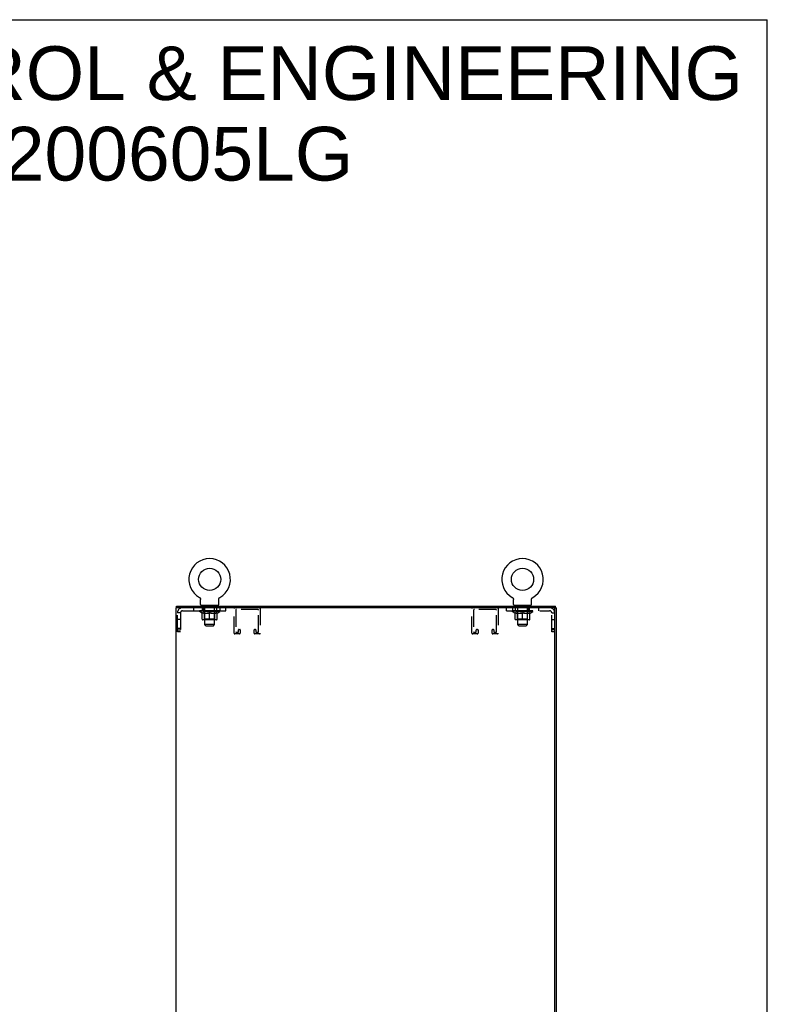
# Model space of a CAD drawing. Header units: inches. Extents: x 0 to 189, y 0 to 122.
# Tile 51 of 51: x 142 to 189, y 61 to 122. Entities that reach past the tile are written whole.
import ezdxf

# ---------------------------------------------------------------- set-up
doc = ezdxf.new("R2010")
doc.units = ezdxf.units.IN
doc.header["$LTSCALE"] = 10.388889
doc.header["$MEASUREMENT"] = 0
doc.linetypes.add('HIDDEN', pattern=[0.2, 0.1, -0.1])
doc.layers.get('0').update_dxf_attribs({"linetype": 'CONTINUOUS'})
doc.layers.add('DEFAULT_2', color=8, linetype='HIDDEN')
doc.layers.add('DIMENSIONS', color=7, linetype='CONTINUOUS')
doc.styles.get("Standard").update_dxf_attribs({"font": 'arial.ttf'})

msp = doc.modelspace()

# ---------------------------------------------------------------- linework, layer by layer
at = {"color": 7, "linetype": 'Continuous'}
for p, q in [((0, 122.222), (188.889, 122.222)), ((188.889, 0), (188.889, 122.222)), ((153.65, 86.365), (153.65, 86.365)), ((153.65, 86.365), (153.654, 86.362)), ((153.653, 86.363), (153.651, 86.364)), ((153.654, 86.362), (153.659, 86.359)), ((153.659, 86.359), (153.663, 86.356)), ((153.663, 86.357), (153.667, 86.353)), ((153.667, 86.354), (153.671, 86.35)), ((153.671, 86.35), (153.675, 86.347)), ((153.674, 86.347), (153.678, 86.344)), ((153.678, 86.344), (153.682, 86.34)), ((153.682, 86.34), (153.685, 86.336)), ((153.685, 86.336), (153.689, 86.332)), ((153.689, 86.333), (153.692, 86.329)), ((153.692, 86.329), (153.695, 86.324)), ((153.695, 86.325), (153.698, 86.32)), ((153.698, 86.32), (153.701, 86.316)), ((153.701, 86.316), (153.703, 86.312)), ((153.703, 86.312), (153.706, 86.307)), ((153.706, 86.307), (153.708, 86.303)), ((153.708, 86.303), (153.71, 86.298)), ((153.71, 86.298), (153.712, 86.293)), ((153.712, 86.294), (153.714, 86.289)), ((153.714, 86.289), (153.716, 86.284)), ((153.716, 86.284), (153.717, 86.279)), ((153.717, 86.279), (153.718, 86.274)), ((153.718, 86.274), (153.72, 86.269)), ((153.72, 86.269), (153.721, 86.264)), ((153.721, 86.264), (153.721, 86.259)), ((153.721, 86.259), (153.722, 86.254)), ((153.722, 86.254), (153.722, 86.249)), ((153.722, 86.249), (153.723, 86.244)), ((153.723, 86.244), (153.723, 86.24)), ((153.723, 85.926), (153.723, 86.24)), ((154.848, 86.254), (154.849, 86.259)), ((154.848, 86.249), (154.848, 86.254)), ((154.848, 85.926), (154.848, 86.24)), ((154.849, 86.259), (154.85, 86.264)), ((154.85, 86.264), (154.851, 86.269)), ((154.851, 86.269), (154.852, 86.274)), ((154.852, 86.274), (154.853, 86.279)), ((154.853, 86.279), (154.855, 86.284)), ((154.855, 86.284), (154.856, 86.289)), ((154.856, 86.289), (154.858, 86.294)), ((154.858, 86.293), (154.86, 86.298)), ((154.86, 86.298), (154.862, 86.303)), ((154.862, 86.303), (154.865, 86.307)), ((154.865, 86.307), (154.867, 86.312)), ((154.867, 86.312), (154.87, 86.316)), ((154.87, 86.316), (154.873, 86.32)), ((154.872, 86.32), (154.875, 86.325)), ((154.875, 86.324), (154.879, 86.329)), ((154.878, 86.329), (154.882, 86.333)), ((154.882, 86.332), (154.885, 86.336)), ((154.885, 86.336), (154.889, 86.34)), ((154.888, 86.34), (154.892, 86.344)), ((154.892, 86.344), (154.896, 86.347)), ((154.896, 86.347), (154.9, 86.35)), ((154.9, 86.35), (154.904, 86.354)), ((154.904, 86.353), (154.908, 86.357)), ((154.908, 86.356), (154.912, 86.359)), ((154.912, 86.359), (154.916, 86.362)), ((154.912, 86.359), (154.913, 86.36)), ((154.916, 86.362), (154.92, 86.365)), ((154.919, 86.364), (154.918, 86.363)), ((173.064, 86.365), (173.064, 86.365)), ((173.064, 86.365), (173.068, 86.362)), ((173.067, 86.363), (173.065, 86.364)), ((173.068, 86.362), (173.073, 86.359)), ((173.073, 86.359), (173.077, 86.356)), ((173.077, 86.357), (173.081, 86.353)), ((173.081, 86.354), (173.085, 86.35)), ((173.088, 86.347), (173.092, 86.344)), ((173.092, 86.344), (173.096, 86.34)), ((173.096, 86.34), (173.099, 86.336)), ((173.099, 86.336), (173.103, 86.332)), ((173.103, 86.333), (173.106, 86.329)), ((173.106, 86.329), (173.109, 86.324)), ((173.109, 86.325), (173.112, 86.32)), ((173.112, 86.32), (173.115, 86.316)), ((173.115, 86.316), (173.117, 86.312)), ((173.117, 86.312), (173.12, 86.307)), ((173.12, 86.307), (173.122, 86.303)), ((173.122, 86.303), (173.124, 86.298)), ((173.124, 86.298), (173.126, 86.293)), ((173.126, 86.294), (173.128, 86.289)), ((173.128, 86.289), (173.13, 86.284)), ((173.13, 86.284), (173.131, 86.279)), ((173.131, 86.279), (173.132, 86.274)), ((173.132, 86.274), (173.134, 86.269)), ((173.134, 86.269), (173.135, 86.264)), ((173.135, 86.264), (173.135, 86.259)), ((173.135, 86.259), (173.136, 86.254)), ((173.136, 86.254), (173.136, 86.249)), ((173.136, 86.249), (173.137, 86.244)), ((173.137, 86.244), (173.137, 86.24)), ((173.137, 85.926), (173.137, 86.24)), ((174.262, 86.254), (174.263, 86.259)), ((174.262, 86.249), (174.262, 86.254)), ((174.262, 85.926), (174.262, 86.24)), ((174.263, 86.259), (174.264, 86.264)), ((174.264, 86.264), (174.265, 86.269)), ((174.265, 86.269), (174.266, 86.274)), ((174.266, 86.274), (174.267, 86.279)), ((174.267, 86.279), (174.269, 86.284)), ((174.269, 86.284), (174.27, 86.289)), ((174.27, 86.289), (174.272, 86.294)), ((174.272, 86.293), (174.274, 86.298)), ((174.274, 86.298), (174.276, 86.303)), ((174.276, 86.303), (174.279, 86.307)), ((174.279, 86.307), (174.281, 86.312)), ((174.281, 86.312), (174.284, 86.316)), ((174.284, 86.316), (174.287, 86.32)), ((174.286, 86.32), (174.289, 86.325)), ((174.289, 86.324), (174.293, 86.329)), ((174.292, 86.329), (174.296, 86.333)), ((174.296, 86.332), (174.299, 86.336)), ((174.299, 86.336), (174.303, 86.34)), ((174.302, 86.34), (174.306, 86.344)), ((174.306, 86.344), (174.31, 86.347)), ((174.31, 86.347), (174.314, 86.35)), ((174.314, 86.35), (174.318, 86.354)), ((174.318, 86.353), (174.322, 86.357)), ((174.322, 86.356), (174.326, 86.359)), ((174.326, 86.359), (174.33, 86.362)), ((174.326, 86.359), (174.327, 86.36)), ((174.33, 86.362), (174.334, 86.365)), ((174.333, 86.364), (174.332, 86.363)), ((152.233, 85.723), (152.233, 85.827)), ((153.785, 85.857), (153.785, 85.827)), ((154.785, 85.857), (153.785, 85.857)), ((154.785, 85.857), (154.785, 85.827)), ((173.199, 85.857), (173.199, 85.827)), ((174.199, 85.857), (173.199, 85.857)), ((174.199, 85.857), (174.199, 85.827)), ((175.699, 85.708), (175.699, 85.723)), ((175.699, 85.723), (175.803, 85.723)), ((175.751, 85.723), (175.751, 85.827))]:
    msp.add_line(p, q, dxfattribs=at)
at = {"color": 3, "linetype": 'Continuous'}
for p, q in [((152.181, 85.723), (152.181, 7.191)), ((175.684, 85.723), (152.181, 85.723)), ((152.233, 85.827), (175.751, 85.827)), ((175.699, 7.206), (175.699, 85.708)), ((175.803, 7.191), (175.803, 85.723))]:
    msp.add_line(p, q, dxfattribs=at)
at = {"color": 7, "linetype": 'Continuous'}
for points in [[(154.848, 86.24), (154.848, 86.244), (154.848, 86.249)], [(154.848, 86.24), (154.848, 86.244), (154.848, 86.249)], [(173.085, 86.35), (173.089, 86.347), (173.092, 86.344)], [(174.262, 86.24), (174.262, 86.244), (174.262, 86.249)], [(174.262, 86.24), (174.262, 86.244), (174.262, 86.249)]]:
    msp.add_lwpolyline(points, dxfattribs=at)
for centre in [(154.285, 87.485), (173.699, 87.485)]:
    msp.add_circle(centre, 0.688, dxfattribs=at)
for centre, radius, start, end in [((154.285, 87.485), 1.288, 299.50527, 240.49473), ((173.699, 87.485), 1.288, 299.50527, 240.49473), ((153.792, 85.926), 0.069, 180, 265), ((154.779, 85.926), 0.069, 275, 360), ((173.206, 85.926), 0.069, 180, 265), ((174.193, 85.926), 0.069, 275, 360)]:
    msp.add_arc(centre, radius, start, end, dxfattribs=at)
at = {"color": 3, "linetype": 'Continuous'}
msp.add_arc((175.684, 85.708), 0.015, 0, 90, dxfattribs=at)
at = {"layer": 'DEFAULT_2', "color": 8, "linetype": 'HIDDEN'}
for p, q in [((153.65, 86.365), (153.65, 86.365)), ((153.657, 86.36), (153.659, 86.359)), ((154.921, 86.365), (154.92, 86.365)), ((173.071, 86.36), (173.073, 86.359)), ((174.335, 86.365), (174.334, 86.365)), ((153.285, 85.723), (153.285, 85.535)), ((153.845, 85.535), (153.845, 85.723)), ((153.848, 85.535), (153.848, 85.723)), ((153.91, 85.723), (153.91, 85.535)), ((153.92, 85.767), (153.92, 85.847)), ((153.99, 85.757), (153.93, 85.757)), ((153.973, 85.857), (153.973, 85.827)), ((153.985, 84.676), (153.985, 85.747)), ((154.64, 85.757), (154.58, 85.757)), ((154.585, 84.676), (154.585, 85.747)), ((154.598, 85.857), (154.598, 85.827)), ((154.65, 85.767), (154.65, 85.847)), ((154.723, 85.535), (154.723, 85.723)), ((154.725, 85.535), (154.725, 85.723)), ((154.91, 85.723), (154.91, 85.535)), ((155.285, 85.535), (155.285, 85.723)), ((155.798, 84.144), (155.798, 85.677)), ((155.902, 85.573), (155.902, 84.225)), ((157.273, 85.619), (155.948, 85.619)), ((157.319, 84.225), (157.319, 85.573)), ((157.423, 85.677), (157.423, 84.144)), ((170.562, 84.144), (170.562, 85.677)), ((170.666, 85.573), (170.666, 84.225)), ((172.037, 85.619), (170.712, 85.619)), ((172.083, 84.225), (172.083, 85.573)), ((172.187, 85.677), (172.187, 84.144)), ((172.699, 85.535), (172.699, 85.723)), ((173.074, 85.723), (173.074, 85.535)), ((173.259, 85.535), (173.259, 85.723)), ((173.262, 85.535), (173.262, 85.723)), ((173.334, 85.767), (173.334, 85.847)), ((173.404, 85.757), (173.344, 85.757)), ((173.387, 85.857), (173.387, 85.827)), ((173.399, 84.676), (173.399, 85.747)), ((174.054, 85.757), (173.994, 85.757)), ((173.999, 84.676), (173.999, 85.747)), ((174.012, 85.857), (174.012, 85.827)), ((174.064, 85.767), (174.064, 85.847)), ((174.074, 85.723), (174.074, 85.535)), ((174.137, 85.535), (174.137, 85.723)), ((174.139, 85.535), (174.139, 85.723)), ((174.699, 85.723), (174.699, 85.535)), ((152.285, 84.222), (152.285, 85.405)), ((152.473, 85.405), (152.285, 85.405)), ((152.473, 85.004), (152.285, 85.004)), ((152.473, 85.405), (152.473, 84.222)), ((152.603, 85.535), (155.285, 85.535)), ((153.652, 85.49), (153.652, 85.537)), ((153.811, 85.378), (153.652, 85.49)), ((154.918, 85.49), (153.652, 85.49)), ((153.662, 85.53), (153.662, 85.537)), ((153.67, 85.527), (153.67, 85.53)), ((153.67, 85.527), (154.9, 85.527)), ((153.679, 85.527), (153.679, 85.53)), ((153.68, 85.527), (153.68, 85.53)), ((153.69, 85.53), (153.69, 85.537)), ((153.706, 85.527), (153.706, 85.53)), ((153.708, 85.527), (153.708, 85.53)), ((153.737, 85.53), (153.737, 85.537)), ((153.751, 85.527), (153.751, 85.53)), ((153.754, 85.527), (153.754, 85.53)), ((153.958, 85.53), (153.757, 85.53)), ((153.8, 85.53), (153.8, 85.537)), ((153.801, 85.527), (153.801, 85.53)), ((153.802, 85.527), (153.802, 85.53)), ((153.805, 85.527), (153.805, 85.53)), ((153.811, 85.378), (153.822, 85.378)), ((153.812, 85.527), (153.812, 85.53)), ((153.812, 85.527), (153.812, 85.53)), ((153.816, 85.527), (153.816, 85.53)), ((153.819, 85.527), (153.819, 85.531)), ((153.822, 85.015), (153.822, 85.422)), ((153.823, 85.527), (153.823, 85.53)), ((153.838, 85.527), (153.838, 85.53)), ((153.856, 85.527), (153.856, 85.532)), ((153.856, 85.527), (153.856, 85.53)), ((154.712, 84.978), (153.859, 84.978)), ((153.877, 85.527), (153.877, 85.53)), ((153.877, 85.527), (153.877, 85.53)), ((153.878, 85.53), (153.878, 85.537)), ((153.888, 85.527), (153.888, 85.53)), ((153.892, 85.527), (153.892, 85.53)), ((153.901, 85.527), (153.901, 85.53)), ((153.913, 85.527), (153.913, 85.534)), ((153.928, 85.527), (153.928, 85.53)), ((153.931, 85.527), (153.931, 85.53)), ((153.972, 85.018), (153.933, 84.978)), ((153.958, 85.527), (153.958, 85.53)), ((154.025, 85.53), (153.963, 85.53)), ((153.964, 85.378), (154.144, 85.378)), ((153.969, 85.53), (153.969, 85.537)), ((153.972, 85.018), (153.972, 85.487)), ((154.598, 85.018), (153.972, 85.018)), ((153.975, 85.527), (153.975, 85.53)), ((153.98, 85.527), (153.98, 85.53)), ((153.986, 85.527), (153.986, 85.535)), ((153.99, 85.527), (153.99, 85.53)), ((154.001, 85.527), (154.001, 85.53)), ((154.025, 85.527), (154.025, 85.53)), ((154.1, 85.53), (154.041, 85.53)), ((154.061, 85.527), (154.061, 85.53)), ((154.069, 85.53), (154.069, 85.537)), ((154.072, 85.527), (154.072, 85.53)), ((154.075, 85.527), (154.075, 85.536)), ((154.077, 85.527), (154.077, 85.53)), ((154.085, 85.527), (154.085, 85.53)), ((154.1, 85.527), (154.1, 85.53)), ((154.181, 85.53), (154.126, 85.53)), ((154.139, 85.527), (154.139, 85.53)), ((154.171, 85.53), (154.248, 85.534)), ((154.175, 85.53), (154.175, 85.537)), ((154.176, 85.536), (154.175, 85.537)), ((154.176, 85.53), (154.176, 85.536)), ((154.176, 85.527), (154.176, 85.53)), ((154.18, 85.527), (154.18, 85.53)), ((154.181, 85.527), (154.181, 85.53)), ((154.181, 85.527), (154.181, 85.53)), ((154.216, 85.53), (154.281, 85.53)), ((154.222, 85.527), (154.222, 85.53)), ((154.227, 85.53), (154.227, 85.533)), ((154.248, 85.53), (154.248, 85.534)), ((154.264, 85.527), (154.264, 85.53)), ((154.283, 85.53), (154.282, 85.53)), ((154.282, 85.527), (154.282, 85.53)), ((154.283, 85.527), (154.283, 85.53)), ((154.285, 85.53), (154.285, 85.537)), ((154.285, 85.537), (154.4, 85.53)), ((154.285, 84.978), (154.285, 85.422)), ((154.288, 85.527), (154.288, 85.53)), ((154.288, 85.527), (154.288, 85.53)), ((154.288, 85.53), (154.288, 85.53)), ((154.306, 85.527), (154.306, 85.53)), ((154.306, 85.53), (154.354, 85.53)), ((154.349, 85.527), (154.349, 85.53)), ((154.389, 85.527), (154.389, 85.53)), ((154.39, 85.527), (154.39, 85.53)), ((154.39, 85.53), (154.444, 85.53)), ((154.391, 85.527), (154.391, 85.53)), ((154.395, 85.53), (154.395, 85.537)), ((154.395, 85.536), (154.395, 85.537)), ((154.395, 85.53), (154.395, 85.536)), ((154.395, 85.527), (154.395, 85.53)), ((154.426, 85.378), (154.606, 85.378)), ((154.431, 85.527), (154.431, 85.53)), ((154.47, 85.527), (154.47, 85.53)), ((154.47, 85.53), (154.529, 85.53)), ((154.486, 85.527), (154.486, 85.53)), ((154.493, 85.527), (154.493, 85.53)), ((154.496, 85.527), (154.496, 85.536)), ((154.498, 85.527), (154.498, 85.53)), ((154.502, 85.53), (154.502, 85.537)), ((154.509, 85.527), (154.509, 85.53)), ((154.545, 85.527), (154.545, 85.53)), ((154.545, 85.53), (154.607, 85.53)), ((154.569, 85.527), (154.569, 85.53)), ((154.58, 85.527), (154.58, 85.53)), ((154.584, 85.527), (154.584, 85.535)), ((154.59, 85.527), (154.59, 85.53)), ((154.595, 85.527), (154.595, 85.53)), ((154.598, 85.018), (154.598, 85.487)), ((154.598, 85.018), (154.638, 84.978)), ((154.602, 85.53), (154.602, 85.537)), ((154.612, 85.527), (154.612, 85.53)), ((154.612, 85.53), (154.813, 85.53)), ((154.639, 85.527), (154.639, 85.53)), ((154.642, 85.527), (154.642, 85.53)), ((154.658, 85.527), (154.658, 85.534)), ((154.669, 85.527), (154.669, 85.53)), ((154.678, 85.527), (154.678, 85.53)), ((154.683, 85.527), (154.683, 85.53)), ((154.692, 85.53), (154.692, 85.537)), ((154.694, 85.527), (154.694, 85.53)), ((154.694, 85.527), (154.694, 85.53)), ((154.714, 85.527), (154.714, 85.532)), ((154.715, 85.527), (154.715, 85.53)), ((154.733, 85.527), (154.733, 85.53)), ((154.747, 85.527), (154.747, 85.53)), ((154.749, 85.015), (154.749, 85.422)), ((154.749, 85.378), (154.759, 85.378)), ((154.751, 85.527), (154.751, 85.531)), ((154.755, 85.527), (154.755, 85.53)), ((154.758, 85.527), (154.758, 85.53)), ((154.758, 85.527), (154.758, 85.53)), ((154.759, 85.378), (154.918, 85.49)), ((154.765, 85.527), (154.765, 85.53)), ((154.768, 85.527), (154.768, 85.53)), ((154.769, 85.527), (154.769, 85.53)), ((154.77, 85.53), (154.77, 85.537)), ((154.816, 85.527), (154.816, 85.53)), ((154.819, 85.527), (154.819, 85.53)), ((154.834, 85.53), (154.834, 85.537)), ((154.862, 85.527), (154.862, 85.53)), ((154.864, 85.527), (154.864, 85.53)), ((154.88, 85.53), (154.88, 85.537)), ((154.89, 85.527), (154.89, 85.53)), ((154.891, 85.527), (154.891, 85.53)), ((154.9, 85.527), (154.9, 85.53)), ((154.909, 85.53), (154.909, 85.537)), ((154.918, 85.49), (154.918, 85.537)), ((172.699, 85.535), (175.381, 85.535)), ((173.066, 85.49), (173.066, 85.537)), ((173.225, 85.378), (173.066, 85.49)), ((174.332, 85.49), (173.066, 85.49)), ((173.076, 85.53), (173.076, 85.537)), ((173.084, 85.527), (173.084, 85.53)), ((173.084, 85.527), (174.314, 85.527)), ((173.093, 85.527), (173.093, 85.53)), ((173.094, 85.527), (173.094, 85.53)), ((173.104, 85.53), (173.104, 85.537)), ((173.12, 85.527), (173.12, 85.53)), ((173.122, 85.527), (173.122, 85.53)), ((173.151, 85.53), (173.151, 85.537)), ((173.165, 85.527), (173.165, 85.53)), ((173.168, 85.527), (173.168, 85.53)), ((173.372, 85.53), (173.171, 85.53)), ((173.214, 85.53), (173.214, 85.537)), ((173.215, 85.527), (173.215, 85.53)), ((173.216, 85.527), (173.216, 85.53)), ((173.219, 85.527), (173.219, 85.53)), ((173.225, 85.378), (173.236, 85.378)), ((173.226, 85.527), (173.226, 85.53)), ((173.226, 85.527), (173.226, 85.53)), ((173.23, 85.527), (173.23, 85.53)), ((173.233, 85.527), (173.233, 85.531)), ((173.236, 85.015), (173.236, 85.422)), ((173.237, 85.527), (173.237, 85.53)), ((173.252, 85.527), (173.252, 85.53)), ((173.27, 85.527), (173.27, 85.532)), ((173.27, 85.527), (173.27, 85.53)), ((174.126, 84.978), (173.273, 84.978)), ((173.291, 85.527), (173.291, 85.53)), ((173.291, 85.527), (173.291, 85.53)), ((173.292, 85.53), (173.292, 85.537)), ((173.302, 85.527), (173.302, 85.53)), ((173.306, 85.527), (173.306, 85.53)), ((173.315, 85.527), (173.315, 85.53)), ((173.327, 85.527), (173.327, 85.534)), ((173.342, 85.527), (173.342, 85.53)), ((173.345, 85.527), (173.345, 85.53)), ((173.386, 85.018), (173.347, 84.978)), ((173.372, 85.527), (173.372, 85.53)), ((173.439, 85.53), (173.377, 85.53)), ((173.378, 85.378), (173.558, 85.378)), ((173.383, 85.53), (173.383, 85.537)), ((173.386, 85.018), (173.386, 85.487)), ((174.012, 85.018), (173.386, 85.018)), ((173.389, 85.527), (173.389, 85.53)), ((173.394, 85.527), (173.394, 85.53)), ((173.4, 85.527), (173.4, 85.535)), ((173.404, 85.527), (173.404, 85.53)), ((173.415, 85.527), (173.415, 85.53)), ((173.439, 85.527), (173.439, 85.53)), ((173.514, 85.53), (173.455, 85.53)), ((173.475, 85.527), (173.475, 85.53)), ((173.483, 85.53), (173.483, 85.537)), ((173.486, 85.527), (173.486, 85.53)), ((173.489, 85.527), (173.489, 85.536)), ((173.491, 85.527), (173.491, 85.53)), ((173.499, 85.527), (173.499, 85.53)), ((173.514, 85.527), (173.514, 85.53)), ((173.595, 85.53), (173.54, 85.53)), ((173.553, 85.527), (173.553, 85.53)), ((173.585, 85.53), (173.662, 85.534)), ((173.589, 85.53), (173.589, 85.537)), ((173.59, 85.536), (173.589, 85.537)), ((173.59, 85.53), (173.59, 85.536)), ((173.59, 85.527), (173.59, 85.53)), ((173.594, 85.527), (173.594, 85.53)), ((173.595, 85.527), (173.595, 85.53)), ((173.595, 85.527), (173.595, 85.53)), ((173.63, 85.53), (173.695, 85.53)), ((173.636, 85.527), (173.636, 85.53)), ((173.641, 85.53), (173.641, 85.533)), ((173.662, 85.53), (173.662, 85.534)), ((173.678, 85.527), (173.678, 85.53)), ((173.697, 85.53), (173.696, 85.53)), ((173.696, 85.527), (173.696, 85.53)), ((173.697, 85.527), (173.697, 85.53)), ((173.699, 85.53), (173.699, 85.537)), ((173.699, 85.537), (173.814, 85.53)), ((173.699, 84.978), (173.699, 85.422)), ((173.702, 85.527), (173.702, 85.53)), ((173.702, 85.527), (173.702, 85.53)), ((173.702, 85.53), (173.702, 85.53)), ((173.72, 85.527), (173.72, 85.53)), ((173.72, 85.53), (173.768, 85.53)), ((173.763, 85.527), (173.763, 85.53)), ((173.803, 85.527), (173.803, 85.53)), ((173.804, 85.527), (173.804, 85.53)), ((173.804, 85.53), (173.858, 85.53)), ((173.805, 85.527), (173.805, 85.53)), ((173.809, 85.53), (173.809, 85.537)), ((173.809, 85.536), (173.809, 85.537)), ((173.809, 85.53), (173.809, 85.536)), ((173.809, 85.527), (173.809, 85.53)), ((173.84, 85.378), (174.02, 85.378)), ((173.845, 85.527), (173.845, 85.53)), ((173.884, 85.527), (173.884, 85.53)), ((173.884, 85.53), (173.943, 85.53)), ((173.9, 85.527), (173.9, 85.53)), ((173.907, 85.527), (173.907, 85.53)), ((173.91, 85.527), (173.91, 85.536)), ((173.912, 85.527), (173.912, 85.53)), ((173.916, 85.53), (173.916, 85.537)), ((173.923, 85.527), (173.923, 85.53)), ((173.959, 85.527), (173.959, 85.53)), ((173.959, 85.53), (174.021, 85.53)), ((173.983, 85.527), (173.983, 85.53)), ((173.994, 85.527), (173.994, 85.53)), ((173.998, 85.527), (173.998, 85.535)), ((174.004, 85.527), (174.004, 85.53)), ((174.009, 85.527), (174.009, 85.53)), ((174.012, 85.018), (174.012, 85.487)), ((174.012, 85.018), (174.052, 84.978)), ((174.016, 85.53), (174.016, 85.537)), ((174.026, 85.527), (174.026, 85.53)), ((174.026, 85.53), (174.227, 85.53)), ((174.053, 85.527), (174.053, 85.53)), ((174.056, 85.527), (174.056, 85.53)), ((174.072, 85.527), (174.072, 85.534)), ((174.083, 85.527), (174.083, 85.53)), ((174.092, 85.527), (174.092, 85.53)), ((174.097, 85.527), (174.097, 85.53)), ((174.106, 85.53), (174.106, 85.537)), ((174.108, 85.527), (174.108, 85.53)), ((174.108, 85.527), (174.108, 85.53)), ((174.128, 85.527), (174.128, 85.532)), ((174.129, 85.527), (174.129, 85.53)), ((174.147, 85.527), (174.147, 85.53)), ((174.161, 85.527), (174.161, 85.53)), ((174.163, 85.015), (174.163, 85.422)), ((174.163, 85.378), (174.173, 85.378)), ((174.165, 85.527), (174.165, 85.531)), ((174.169, 85.527), (174.169, 85.53)), ((174.172, 85.527), (174.172, 85.53)), ((174.172, 85.527), (174.172, 85.53)), ((174.173, 85.378), (174.332, 85.49)), ((174.179, 85.527), (174.179, 85.53)), ((174.182, 85.527), (174.182, 85.53)), ((174.183, 85.527), (174.183, 85.53)), ((174.184, 85.53), (174.184, 85.537)), ((174.23, 85.527), (174.23, 85.53)), ((174.233, 85.527), (174.233, 85.53)), ((174.248, 85.53), (174.248, 85.537)), ((174.276, 85.527), (174.276, 85.53)), ((174.278, 85.527), (174.278, 85.53)), ((174.294, 85.53), (174.294, 85.537)), ((174.304, 85.527), (174.304, 85.53)), ((174.305, 85.527), (174.305, 85.53)), ((174.314, 85.527), (174.314, 85.53)), ((174.323, 85.53), (174.323, 85.537)), ((174.332, 85.49), (174.332, 85.537)), ((175.511, 84.222), (175.511, 85.405)), ((175.511, 85.405), (175.699, 85.405)), ((175.511, 85.004), (175.699, 85.004)), ((152.473, 84.442), (152.285, 84.442)), ((152.285, 84.347), (152.473, 84.347)), ((154.054, 84.607), (153.985, 84.676)), ((154.585, 84.676), (153.985, 84.676)), ((154.054, 84.607), (154.516, 84.607)), ((154.516, 84.607), (154.585, 84.676)), ((156.069, 84.225), (156.069, 84.356)), ((156.092, 84.379), (156.15, 84.379)), ((156.173, 84.356), (156.173, 84.144)), ((157.048, 84.144), (157.048, 84.356)), ((157.071, 84.379), (157.129, 84.379)), ((157.152, 84.356), (157.152, 84.225)), ((170.833, 84.225), (170.833, 84.356)), ((170.856, 84.379), (170.914, 84.379)), ((170.937, 84.356), (170.937, 84.144)), ((171.812, 84.144), (171.812, 84.356)), ((171.835, 84.379), (171.893, 84.379)), ((171.916, 84.356), (171.916, 84.225)), ((173.468, 84.607), (173.399, 84.676)), ((173.999, 84.676), (173.399, 84.676)), ((173.468, 84.607), (173.93, 84.607)), ((173.93, 84.607), (173.999, 84.676)), ((175.511, 84.442), (175.699, 84.442)), ((175.699, 84.347), (175.511, 84.347)), ((152.473, 84.222), (152.285, 84.222)), ((156.127, 84.098), (155.844, 84.098)), ((155.925, 84.202), (156.046, 84.202)), ((157.377, 84.098), (157.094, 84.098)), ((157.175, 84.202), (157.296, 84.202)), ((170.891, 84.098), (170.608, 84.098)), ((170.689, 84.202), (170.81, 84.202)), ((172.141, 84.098), (171.858, 84.098)), ((171.939, 84.202), (172.06, 84.202)), ((175.699, 84.222), (175.511, 84.222))]:
    msp.add_line(p, q, dxfattribs=at)
for points in [[(153.972, 85.378), (153.947, 85.383), (153.922, 85.388), (153.897, 85.395), (153.873, 85.403), (153.847, 85.412), (153.822, 85.422)], [(153.822, 85.421), (153.846, 85.411), (153.87, 85.403), (153.894, 85.395), (153.917, 85.388), (153.941, 85.383), (153.964, 85.378)], [(154.285, 85.422), (154.259, 85.412), (154.234, 85.403), (154.208, 85.395), (154.184, 85.388), (154.159, 85.383), (154.134, 85.378)], [(154.144, 85.378), (154.167, 85.383), (154.19, 85.388), (154.214, 85.395), (154.237, 85.403), (154.261, 85.411), (154.285, 85.42)], [(154.436, 85.378), (154.411, 85.383), (154.386, 85.389), (154.361, 85.395), (154.336, 85.403), (154.311, 85.412), (154.285, 85.422)], [(154.285, 85.42), (154.31, 85.411), (154.333, 85.402), (154.357, 85.395), (154.38, 85.388), (154.403, 85.383), (154.426, 85.378)], [(154.749, 85.422), (154.723, 85.412), (154.697, 85.403), (154.673, 85.395), (154.648, 85.388), (154.623, 85.383), (154.599, 85.378)], [(154.606, 85.378), (154.63, 85.383), (154.653, 85.389), (154.677, 85.395), (154.7, 85.403), (154.724, 85.411), (154.749, 85.421)], [(173.386, 85.378), (173.361, 85.383), (173.336, 85.388), (173.311, 85.395), (173.287, 85.403), (173.261, 85.412), (173.236, 85.422)], [(173.236, 85.421), (173.26, 85.411), (173.284, 85.403), (173.308, 85.395), (173.331, 85.388), (173.355, 85.383), (173.378, 85.378)], [(173.699, 85.422), (173.673, 85.412), (173.648, 85.403), (173.622, 85.395), (173.598, 85.388), (173.573, 85.383), (173.548, 85.378)], [(173.558, 85.378), (173.581, 85.383), (173.604, 85.388), (173.628, 85.395), (173.651, 85.403), (173.675, 85.411), (173.699, 85.42)], [(173.85, 85.378), (173.825, 85.383), (173.8, 85.389), (173.775, 85.395), (173.75, 85.403), (173.725, 85.412), (173.699, 85.422)], [(173.699, 85.42), (173.723, 85.411), (173.747, 85.402), (173.771, 85.395), (173.794, 85.388), (173.817, 85.383), (173.84, 85.378)], [(174.163, 85.422), (174.137, 85.412), (174.111, 85.403), (174.087, 85.395), (174.062, 85.388), (174.037, 85.383), (174.013, 85.378)], [(174.02, 85.378), (174.044, 85.383), (174.067, 85.389), (174.091, 85.395), (174.114, 85.403), (174.138, 85.411), (174.163, 85.421)]]:
    msp.add_lwpolyline(points, dxfattribs=at)
for centre, radius, start, end in [((152.603, 85.405), 0.318, 90, 180), ((153.792, 85.926), 0.069, 265, 270), ((153.91, 85.847), 0.01, 0, 90), ((153.93, 85.767), 0.01, 180, 270), ((153.975, 85.747), 0.01, 0, 90), ((154.595, 85.747), 0.01, 90, 180), ((154.64, 85.767), 0.01, 270, 360), ((154.66, 85.847), 0.01, 90, 180), ((154.779, 85.926), 0.069, 270, 275), ((155.844, 85.677), 0.046, 90, 180), ((155.948, 85.573), 0.046, 90, 180), ((157.273, 85.573), 0.046, 0, 90), ((157.377, 85.677), 0.046, 0, 90), ((170.608, 85.677), 0.046, 90, 180), ((170.712, 85.573), 0.046, 90, 180), ((172.037, 85.573), 0.046, 0, 90), ((172.141, 85.677), 0.046, 0, 90), ((173.206, 85.926), 0.069, 265, 270), ((173.324, 85.847), 0.01, 0, 90), ((173.344, 85.767), 0.01, 180, 270), ((173.389, 85.747), 0.01, 0, 90), ((174.009, 85.747), 0.01, 90, 180), ((174.054, 85.767), 0.01, 270, 360), ((174.074, 85.847), 0.01, 90, 180), ((174.193, 85.926), 0.069, 270, 275), ((175.381, 85.405), 0.318, 0, 90), ((152.603, 85.405), 0.13, 90, 180), ((153.859, 85.015), 0.0371, 180, 270), ((153.933, 85.487), 0.0398, 0, 90), ((154.638, 85.487), 0.0398, 90, 180), ((154.712, 85.015), 0.0371, 270, 360), ((173.273, 85.015), 0.0371, 180, 270), ((173.347, 85.487), 0.0398, 0, 90), ((174.052, 85.487), 0.0398, 90, 180), ((174.126, 85.015), 0.0371, 270, 360), ((175.381, 85.405), 0.13, 0, 90), ((156.092, 84.356), 0.023, 90, 180), ((156.15, 84.356), 0.023, 0, 90), ((157.071, 84.356), 0.023, 90, 180), ((157.129, 84.356), 0.023, 0, 90), ((170.856, 84.356), 0.023, 90, 180), ((170.914, 84.356), 0.023, 0, 90), ((171.835, 84.356), 0.023, 90, 180), ((171.893, 84.356), 0.023, 0, 90), ((155.844, 84.144), 0.046, 180, 270), ((155.925, 84.225), 0.023, 180, 270), ((156.046, 84.225), 0.023, 270, 360), ((156.127, 84.144), 0.046, 270, 360), ((157.094, 84.144), 0.046, 180, 270), ((157.175, 84.225), 0.023, 180, 270), ((157.296, 84.225), 0.023, 270, 360), ((157.377, 84.144), 0.046, 270, 360), ((170.608, 84.144), 0.046, 180, 270), ((170.689, 84.225), 0.023, 180, 270), ((170.81, 84.225), 0.023, 270, 360), ((170.891, 84.144), 0.046, 270, 360), ((171.858, 84.144), 0.046, 180, 270), ((171.939, 84.225), 0.023, 180, 270), ((172.06, 84.225), 0.023, 270, 360), ((172.141, 84.144), 0.046, 270, 360)]:
    msp.add_arc(centre, radius, start, end, dxfattribs=at)
for centre, major_axis, ratio, start_param, end_param in [((154.285, 85.537), (0.633, 0.007), 0.05963, 2.96643, 3.140963), ((153.632, 85.525), (0.198, 0), 0.060556, 0.430652, 1.470503), ((154.285, 85.537), (0.633, 0), 0.060556, 3.141593, 3.316126), ((153.632, 85.518), (0.198, 0.002), 0.05963, 1.376596, 1.469874), ((154.285, 85.537), (0.633, 0.013), 0.05688, 2.791345, 2.965878), ((153.608, 85.525), (0.198, 0.002), 0.05963, 0.25549, 1.295341), ((153.676, 85.525), (0.198, -0.002), 0.05963, 0.605815, 1.645666), ((154.285, 85.537), (0.633, -0.007), 0.05963, -2.96643, -2.791898), ((153.676, 85.518), (0.198, 0), 0.060556, 1.551758, 1.645036), ((153.608, 85.518), (0.198, 0.004), 0.05688, 1.20151, 1.294789), ((153.677, 85.52), (0.164, 0.002), 0.05963, 1.065228, 1.614276), ((153.658, 85.52), (0.164, 0.003), 0.05688, 0.890143, 1.43919), ((153.716, 85.52), (0.164, 0), 0.060556, 1.240391, 1.789438), ((154.285, 85.537), (0.633, 0.019), 0.052395, 2.616403, 2.790936), ((153.604, 85.525), (0.198, 0.004), 0.05688, 0.080405, 1.120256), ((153.739, 85.525), (0.198, -0.004), 0.05688, 0.7809, 1.820751), ((154.285, 85.537), (0.633, -0.013), 0.05688, -2.791345, -2.616812), ((153.739, 85.518), (0.198, -0.002), 0.05963, 1.72692, 1.820198), ((153.604, 85.518), (0.198, 0.006), 0.052395, 1.026568, 1.119847), ((153.657, 85.52), (0.164, 0.005), 0.052395, 0.715201, 1.264248), ((153.771, 85.52), (0.164, -0.002), 0.05963, 1.415553, 1.9646), ((154.285, 85.537), (0.633, 0.025), 0.046319, 2.441654, 2.616187), ((153.818, 85.525), (0.198, -0.006), 0.052395, 0.955842, 1.995693), ((154.285, 85.537), (0.633, -0.019), 0.052395, -2.616403, -2.44187), ((153.621, 85.525), (0.198, 0.006), 0.052395, -0.094537, 0.945314), ((153.818, 85.518), (0.198, -0.004), 0.05688, 1.902006, 1.995284), ((153.621, 85.518), (0.198, 0.008), 0.046319, 0.851819, 0.945098), ((153.675, 85.52), (0.164, 0.006), 0.046319, 0.540452, 1.089499), ((153.842, 85.52), (0.164, -0.003), 0.05688, 1.590638, 2.139686), ((154.285, 85.537), (0.633, 0.029), 0.038841, 2.267123, 2.441656), ((153.912, 85.525), (0.198, -0.008), 0.046319, 1.130591, 2.170442), ((153.658, 85.525), (0.198, 0.008), 0.046319, -0.269286, 0.770565), ((154.285, 85.537), (0.633, -0.025), 0.046319, -2.441654, -2.267121), ((153.912, 85.518), (0.198, -0.006), 0.052395, 2.076947, 2.170226), ((153.658, 85.518), (0.198, 0.009), 0.038841, 0.677289, 0.770567), ((153.712, 85.52), (0.164, 0.008), 0.038841, 0.365921, 0.914969), ((153.927, 85.52), (0.164, -0.005), 0.052395, 1.76558, 2.314627), ((154.285, 85.537), (0.633, 0.033), 0.030195, 2.09281, 2.267343), ((154.016, 85.525), (0.198, -0.009), 0.038841, 1.305122, 2.344973), ((153.714, 85.525), (0.198, 0.009), 0.038841, -0.443817, 0.596034), ((154.285, 85.537), (0.633, -0.029), 0.038841, -2.267123, -2.092591), ((154.016, 85.518), (0.198, -0.008), 0.046319, 2.251696, 2.344975), ((153.714, 85.518), (0.198, 0.01), 0.030195, 0.502975, 0.596254), ((153.767, 85.52), (0.164, 0.009), 0.030195, 0.191608, 0.740655), ((154.022, 85.52), (0.164, -0.006), 0.046319, 1.940329, 2.489376), ((153.788, 85.525), (0.198, 0.01), 0.030195, -0.61813, 0.421721), ((154.285, 85.537), (0.633, 0.036), 0.020645, 1.918687, 2.09322), ((154.129, 85.525), (0.198, -0.01), 0.030195, 1.479435, 2.519286), ((154.285, 85.537), (0.633, -0.033), 0.030195, -2.09281, -1.918277), ((154.129, 85.518), (0.198, -0.009), 0.038841, 2.426227, 2.519505), ((153.788, 85.518), (0.198, 0.011), 0.020645, 0.328852, 0.422131), ((153.837, 85.52), (0.164, 0.009), 0.020645, 0.017485, 0.566532), ((154.126, 85.52), (0.164, -0.008), 0.038841, 2.11486, 2.663907), ((153.877, 85.525), (0.198, 0.011), 0.020645, -0.792253, 0.247598), ((154.285, 85.537), (0.633, 0.038), 0.010478, 1.744704, 1.919237), ((154.247, 85.525), (0.198, -0.011), 0.020645, 1.653558, 2.693409), ((154.285, 85.537), (0.633, -0.036), 0.020645, -1.918687, -1.744154), ((154.247, 85.518), (0.198, -0.01), 0.030195, 2.60054, 2.693819), ((153.877, 85.518), (0.198, 0.012), 0.010478, 0.154869, 0.248148), ((153.921, 85.52), (0.164, 0.01), 0.010478, 6.126688, 6.675735), ((154.234, 85.52), (0.164, -0.009), 0.030195, 2.289173, 2.83822), ((153.978, 85.525), (0.198, 0.012), 0.010478, -0.966236, -0.000846), ((154.366, 85.525), (0.198, -0.012), 0.010478, 1.827541, 2.867392), ((154.285, 85.537), (0.633, -0.038), 0.010478, -1.744704, -1.570171), ((154.366, 85.518), (0.198, -0.011), 0.020645, 2.774664, 2.867942), ((154.344, 85.52), (0.164, -0.009), 0.020645, 2.463296, 3.012344), ((154.204, 85.525), (0.198, 0.012), 0.010478, 0.274201, 1.314052), ((154.118, 85.52), (0.164, 0.01), 0.010478, -0.000298, 0.504314), ((154.088, 85.518), (0.198, 0.012), 0.010478, 0.192946, 0.399283), ((154.285, 85.537), (0.633, 0.038), 0.010478, -1.578586, -1.396888), ((154.482, 85.518), (0.198, -0.012), 0.010478, 2.948646, 3.041925), ((154.452, 85.52), (0.164, -0.01), 0.010478, 2.637279, 3.142076), ((154.323, 85.525), (0.198, 0.011), 0.020645, 0.448184, 1.488034), ((154.226, 85.52), (0.164, 0.009), 0.020645, 0.129249, 0.678296), ((154.204, 85.518), (0.198, 0.011), 0.020645, 0.273651, 0.366929), ((154.285, 85.537), (0.633, 0.036), 0.020645, -1.397439, -1.222906), ((154.285, 85.537), (0.633, -0.038), 0.010478, 1.222355, 1.396888), ((154.593, 85.525), (0.198, -0.012), 0.010478, -3.140747, -2.175357), ((154.441, 85.525), (0.198, 0.01), 0.030195, 0.622307, 1.662158), ((154.336, 85.52), (0.164, 0.009), 0.030195, 0.303372, 0.852419), ((154.65, 85.52), (0.164, -0.01), 0.010478, 2.749043, 3.29809), ((154.694, 85.525), (0.198, -0.011), 0.020645, 2.893995, 3.933846), ((154.323, 85.518), (0.198, 0.01), 0.030195, 0.447774, 0.541052), ((154.694, 85.518), (0.198, -0.012), 0.010478, 2.893445, 2.986723), ((154.285, 85.537), (0.633, 0.033), 0.030195, -1.223315, -1.048783), ((154.285, 85.537), (0.633, -0.036), 0.020645, 1.048373, 1.222906), ((154.554, 85.525), (0.198, 0.009), 0.038841, 0.79662, 1.836471), ((154.445, 85.52), (0.164, 0.008), 0.038841, 0.477686, 1.026733), ((154.734, 85.52), (0.164, -0.009), 0.020645, 2.57506, 3.124108), ((154.782, 85.525), (0.198, -0.01), 0.030195, 2.719872, 3.759723), ((154.659, 85.525), (0.198, 0.008), 0.046319, 0.971151, 2.011002), ((154.441, 85.518), (0.198, 0.009), 0.038841, 0.622087, 0.715366), ((154.782, 85.518), (0.198, -0.011), 0.020645, 2.719462, 2.812741), ((154.285, 85.537), (0.633, 0.029), 0.038841, -1.049002, -0.874469), ((154.285, 85.537), (0.633, -0.033), 0.030195, 0.87425, 1.048783), ((154.548, 85.52), (0.164, 0.006), 0.046319, 0.652216, 1.201263), ((154.752, 85.525), (0.198, 0.006), 0.052395, 1.1459, 2.185751), ((154.804, 85.52), (0.164, -0.009), 0.030195, 2.400937, 2.949985), ((154.856, 85.525), (0.198, -0.009), 0.038841, 2.545558, 3.585409), ((154.644, 85.52), (0.164, 0.005), 0.052395, 0.826965, 1.376012), ((154.554, 85.518), (0.198, 0.008), 0.046319, 0.796618, 0.889896), ((154.856, 85.518), (0.198, -0.01), 0.030195, 2.545339, 2.638617), ((154.831, 85.525), (0.198, 0.004), 0.05688, 1.320842, 2.360692), ((154.285, 85.537), (0.633, 0.025), 0.046319, -0.874471, -0.699939), ((154.285, 85.537), (0.633, -0.029), 0.038841, 0.699936, 0.874469), ((154.912, 85.525), (0.198, -0.008), 0.046319, 2.371028, 3.410879), ((154.858, 85.52), (0.164, -0.008), 0.038841, 2.226624, 2.775671), ((154.894, 85.525), (0.198, 0.002), 0.05963, 1.495927, 2.535778), ((154.728, 85.52), (0.164, 0.003), 0.05688, 1.001907, 1.550954), ((154.949, 85.525), (0.198, -0.006), 0.052395, 2.196279, 3.23613), ((154.895, 85.52), (0.164, -0.006), 0.046319, 2.052093, 2.601141), ((154.659, 85.518), (0.198, 0.006), 0.052395, 0.971367, 1.064645), ((154.938, 85.525), (0.198, 0), 0.060556, 1.671089, 2.71094), ((154.912, 85.518), (0.198, -0.009), 0.038841, 2.371026, 2.464304), ((154.966, 85.525), (0.198, -0.004), 0.05688, 2.021337, 3.061188), ((154.285, 85.537), (0.633, 0.019), 0.052395, -0.699723, -0.52519), ((154.285, 85.537), (0.633, -0.025), 0.046319, 0.525406, 0.699939), ((154.963, 85.525), (0.198, -0.002), 0.05963, 1.846251, 2.886102), ((154.799, 85.52), (0.164, 0.002), 0.05963, 1.176993, 1.72604), ((154.913, 85.52), (0.164, -0.005), 0.052395, 1.877344, 2.426392), ((154.855, 85.52), (0.164, 0), 0.060556, 1.352155, 1.901202), ((154.913, 85.52), (0.164, -0.003), 0.05688, 1.702402, 2.25145), ((154.893, 85.52), (0.164, -0.002), 0.05963, 1.527317, 2.076364), ((154.752, 85.518), (0.198, 0.004), 0.05688, 1.146309, 1.239587), ((154.949, 85.518), (0.198, -0.008), 0.046319, 2.196495, 2.289773), ((154.285, 85.537), (0.633, 0.013), 0.05688, -0.524781, -0.350248), ((154.285, 85.537), (0.633, -0.019), 0.052395, 0.350657, 0.52519), ((154.831, 85.518), (0.198, 0.002), 0.05963, 1.321394, 1.414673), ((154.966, 85.518), (0.198, -0.006), 0.052395, 2.021746, 2.115024), ((154.285, 85.537), (0.633, 0.007), 0.05963, -0.349695, -0.175162), ((154.285, 85.537), (0.633, -0.013), 0.05688, 0.175715, 0.350248), ((154.894, 85.518), (0.198, 0), 0.060556, 1.496556, 1.589835), ((154.963, 85.518), (0.198, -0.004), 0.05688, 1.846804, 1.940083), ((154.938, 85.518), (0.198, -0.002), 0.05963, 1.671719, 1.764997), ((154.285, 85.537), (0.633, 0), 0.060556, -0.174533, 0), ((154.285, 85.537), (0.633, -0.007), 0.05963, 0.000629, 0.175162), ((173.699, 85.537), (0.633, 0.007), 0.05963, 2.96643, 3.140963), ((173.046, 85.525), (0.198, 0), 0.060556, 0.430652, 1.470503), ((173.699, 85.537), (0.633, 0), 0.060556, 3.141593, 3.316126), ((173.046, 85.518), (0.198, 0.002), 0.05963, 1.376596, 1.469874), ((173.699, 85.537), (0.633, 0.013), 0.05688, 2.791345, 2.965878), ((173.022, 85.525), (0.198, 0.002), 0.05963, 0.25549, 1.295341), ((173.09, 85.525), (0.198, -0.002), 0.05963, 0.605815, 1.645666), ((173.699, 85.537), (0.633, -0.007), 0.05963, -2.96643, -2.791898), ((173.09, 85.518), (0.198, 0), 0.060556, 1.551758, 1.645036), ((173.022, 85.518), (0.198, 0.004), 0.05688, 1.20151, 1.294789), ((173.091, 85.52), (0.164, 0.002), 0.05963, 1.065228, 1.614276), ((173.072, 85.52), (0.164, 0.003), 0.05688, 0.890143, 1.43919), ((173.13, 85.52), (0.164, 0), 0.060556, 1.240391, 1.789438), ((173.699, 85.537), (0.633, 0.019), 0.052395, 2.616403, 2.790936), ((173.018, 85.525), (0.198, 0.004), 0.05688, 0.080405, 1.120256), ((173.153, 85.525), (0.198, -0.004), 0.05688, 0.7809, 1.820751), ((173.699, 85.537), (0.633, -0.013), 0.05688, -2.791345, -2.616812), ((173.153, 85.518), (0.198, -0.002), 0.05963, 1.72692, 1.820198), ((173.018, 85.518), (0.198, 0.006), 0.052395, 1.026568, 1.119847), ((173.071, 85.52), (0.164, 0.005), 0.052395, 0.715201, 1.264248), ((173.185, 85.52), (0.164, -0.002), 0.05963, 1.415553, 1.9646), ((173.699, 85.537), (0.633, 0.025), 0.046319, 2.441654, 2.616187), ((173.232, 85.525), (0.198, -0.006), 0.052395, 0.955842, 1.995693), ((173.699, 85.537), (0.633, -0.019), 0.052395, -2.616403, -2.44187), ((173.035, 85.525), (0.198, 0.006), 0.052395, -0.094537, 0.945314), ((173.232, 85.518), (0.198, -0.004), 0.05688, 1.902006, 1.995284), ((173.035, 85.518), (0.198, 0.008), 0.046319, 0.851819, 0.945098), ((173.089, 85.52), (0.164, 0.006), 0.046319, 0.540452, 1.089499), ((173.256, 85.52), (0.164, -0.003), 0.05688, 1.590638, 2.139686), ((173.699, 85.537), (0.633, 0.029), 0.038841, 2.267123, 2.441656), ((173.326, 85.525), (0.198, -0.008), 0.046319, 1.130591, 2.170442), ((173.072, 85.525), (0.198, 0.008), 0.046319, -0.269286, 0.770565), ((173.699, 85.537), (0.633, -0.025), 0.046319, -2.441654, -2.267121), ((173.326, 85.518), (0.198, -0.006), 0.052395, 2.076947, 2.170226), ((173.072, 85.518), (0.198, 0.009), 0.038841, 0.677289, 0.770567), ((173.126, 85.52), (0.164, 0.008), 0.038841, 0.365921, 0.914969), ((173.341, 85.52), (0.164, -0.005), 0.052395, 1.76558, 2.314627), ((173.699, 85.537), (0.633, 0.033), 0.030195, 2.09281, 2.267343), ((173.43, 85.525), (0.198, -0.009), 0.038841, 1.305122, 2.344973), ((173.128, 85.525), (0.198, 0.009), 0.038841, -0.443817, 0.596034), ((173.699, 85.537), (0.633, -0.029), 0.038841, -2.267123, -2.092591), ((173.43, 85.518), (0.198, -0.008), 0.046319, 2.251696, 2.344975), ((173.128, 85.518), (0.198, 0.01), 0.030195, 0.502975, 0.596254), ((173.181, 85.52), (0.164, 0.009), 0.030195, 0.191608, 0.740655), ((173.436, 85.52), (0.164, -0.006), 0.046319, 1.940329, 2.489376), ((173.202, 85.525), (0.198, 0.01), 0.030195, -0.61813, 0.421721), ((173.699, 85.537), (0.633, 0.036), 0.020645, 1.918687, 2.09322), ((173.543, 85.525), (0.198, -0.01), 0.030195, 1.479435, 2.519286), ((173.699, 85.537), (0.633, -0.033), 0.030195, -2.09281, -1.918277), ((173.543, 85.518), (0.198, -0.009), 0.038841, 2.426227, 2.519505), ((173.202, 85.518), (0.198, 0.011), 0.020645, 0.328852, 0.422131), ((173.251, 85.52), (0.164, 0.009), 0.020645, 0.017485, 0.566532), ((173.54, 85.52), (0.164, -0.008), 0.038841, 2.11486, 2.663907), ((173.291, 85.525), (0.198, 0.011), 0.020645, -0.792253, 0.247598), ((173.699, 85.537), (0.633, 0.038), 0.010478, 1.744704, 1.919237), ((173.661, 85.525), (0.198, -0.011), 0.020645, 1.653558, 2.693409), ((173.699, 85.537), (0.633, -0.036), 0.020645, -1.918687, -1.744154), ((173.661, 85.518), (0.198, -0.01), 0.030195, 2.60054, 2.693819), ((173.291, 85.518), (0.198, 0.012), 0.010478, 0.154869, 0.248148), ((173.335, 85.52), (0.164, 0.01), 0.010478, 6.126688, 6.675735), ((173.648, 85.52), (0.164, -0.009), 0.030195, 2.289173, 2.83822), ((173.392, 85.525), (0.198, 0.012), 0.010478, -0.966236, -0.000846), ((173.78, 85.525), (0.198, -0.012), 0.010478, 1.827541, 2.867392), ((173.699, 85.537), (0.633, -0.038), 0.010478, -1.744704, -1.570171), ((173.78, 85.518), (0.198, -0.011), 0.020645, 2.774664, 2.867942), ((173.758, 85.52), (0.164, -0.009), 0.020645, 2.463296, 3.012344), ((173.618, 85.525), (0.198, 0.012), 0.010478, 0.274201, 1.314052), ((173.532, 85.52), (0.164, 0.01), 0.010478, -0.000298, 0.504314), ((173.502, 85.518), (0.198, 0.012), 0.010478, 0.192946, 0.399283), ((173.699, 85.537), (0.633, 0.038), 0.010478, -1.578586, -1.396888), ((173.896, 85.518), (0.198, -0.012), 0.010478, 2.948646, 3.041925), ((173.866, 85.52), (0.164, -0.01), 0.010478, 2.637279, 3.142076), ((173.737, 85.525), (0.198, 0.011), 0.020645, 0.448184, 1.488034), ((173.64, 85.52), (0.164, 0.009), 0.020645, 0.129249, 0.678296), ((173.618, 85.518), (0.198, 0.011), 0.020645, 0.273651, 0.366929), ((173.699, 85.537), (0.633, 0.036), 0.020645, -1.397439, -1.222906), ((173.699, 85.537), (0.633, -0.038), 0.010478, 1.222355, 1.396888), ((174.007, 85.525), (0.198, -0.012), 0.010478, -3.140747, -2.175357), ((173.855, 85.525), (0.198, 0.01), 0.030195, 0.622307, 1.662158), ((173.75, 85.52), (0.164, 0.009), 0.030195, 0.303372, 0.852419), ((174.064, 85.52), (0.164, -0.01), 0.010478, 2.749043, 3.29809), ((174.108, 85.525), (0.198, -0.011), 0.020645, 2.893995, 3.933846), ((173.737, 85.518), (0.198, 0.01), 0.030195, 0.447774, 0.541052), ((174.108, 85.518), (0.198, -0.012), 0.010478, 2.893445, 2.986723), ((173.699, 85.537), (0.633, 0.033), 0.030195, -1.223315, -1.048783), ((173.699, 85.537), (0.633, -0.036), 0.020645, 1.048373, 1.222906), ((173.968, 85.525), (0.198, 0.009), 0.038841, 0.79662, 1.836471), ((173.859, 85.52), (0.164, 0.008), 0.038841, 0.477686, 1.026733), ((174.148, 85.52), (0.164, -0.009), 0.020645, 2.57506, 3.124108), ((174.196, 85.525), (0.198, -0.01), 0.030195, 2.719872, 3.759723), ((174.073, 85.525), (0.198, 0.008), 0.046319, 0.971151, 2.011002), ((173.855, 85.518), (0.198, 0.009), 0.038841, 0.622087, 0.715366), ((174.196, 85.518), (0.198, -0.011), 0.020645, 2.719462, 2.812741), ((173.699, 85.537), (0.633, 0.029), 0.038841, -1.049002, -0.874469), ((173.699, 85.537), (0.633, -0.033), 0.030195, 0.87425, 1.048783), ((173.962, 85.52), (0.164, 0.006), 0.046319, 0.652216, 1.201263), ((174.166, 85.525), (0.198, 0.006), 0.052395, 1.1459, 2.185751), ((174.218, 85.52), (0.164, -0.009), 0.030195, 2.400937, 2.949985), ((174.27, 85.525), (0.198, -0.009), 0.038841, 2.545558, 3.585409), ((174.058, 85.52), (0.164, 0.005), 0.052395, 0.826965, 1.376012), ((173.968, 85.518), (0.198, 0.008), 0.046319, 0.796618, 0.889896), ((174.27, 85.518), (0.198, -0.01), 0.030195, 2.545339, 2.638617), ((174.245, 85.525), (0.198, 0.004), 0.05688, 1.320842, 2.360692), ((173.699, 85.537), (0.633, 0.025), 0.046319, -0.874471, -0.699939), ((173.699, 85.537), (0.633, -0.029), 0.038841, 0.699936, 0.874469), ((174.326, 85.525), (0.198, -0.008), 0.046319, 2.371028, 3.410879), ((174.272, 85.52), (0.164, -0.008), 0.038841, 2.226624, 2.775671), ((174.308, 85.525), (0.198, 0.002), 0.05963, 1.495927, 2.535778), ((174.142, 85.52), (0.164, 0.003), 0.05688, 1.001907, 1.550954), ((174.363, 85.525), (0.198, -0.006), 0.052395, 2.196279, 3.23613), ((174.309, 85.52), (0.164, -0.006), 0.046319, 2.052093, 2.601141), ((174.073, 85.518), (0.198, 0.006), 0.052395, 0.971367, 1.064645), ((174.352, 85.525), (0.198, 0), 0.060556, 1.671089, 2.71094), ((174.326, 85.518), (0.198, -0.009), 0.038841, 2.371026, 2.464304), ((174.38, 85.525), (0.198, -0.004), 0.05688, 2.021337, 3.061188), ((173.699, 85.537), (0.633, 0.019), 0.052395, -0.699723, -0.52519), ((173.699, 85.537), (0.633, -0.025), 0.046319, 0.525406, 0.699939), ((174.377, 85.525), (0.198, -0.002), 0.05963, 1.846251, 2.886102), ((174.213, 85.52), (0.164, 0.002), 0.05963, 1.176993, 1.72604), ((174.327, 85.52), (0.164, -0.005), 0.052395, 1.877344, 2.426392), ((174.269, 85.52), (0.164, 0), 0.060556, 1.352155, 1.901202), ((174.327, 85.52), (0.164, -0.003), 0.05688, 1.702402, 2.25145), ((174.307, 85.52), (0.164, -0.002), 0.05963, 1.527317, 2.076364), ((174.166, 85.518), (0.198, 0.004), 0.05688, 1.146309, 1.239587), ((174.363, 85.518), (0.198, -0.008), 0.046319, 2.196495, 2.289773), ((173.699, 85.537), (0.633, 0.013), 0.05688, -0.524781, -0.350248), ((173.699, 85.537), (0.633, -0.019), 0.052395, 0.350657, 0.52519), ((174.245, 85.518), (0.198, 0.002), 0.05963, 1.321394, 1.414673), ((174.38, 85.518), (0.198, -0.006), 0.052395, 2.021746, 2.115024), ((173.699, 85.537), (0.633, 0.007), 0.05963, -0.349695, -0.175162), ((173.699, 85.537), (0.633, -0.013), 0.05688, 0.175715, 0.350248), ((174.308, 85.518), (0.198, 0), 0.060556, 1.496556, 1.589835), ((174.377, 85.518), (0.198, -0.004), 0.05688, 1.846804, 1.940083), ((174.352, 85.518), (0.198, -0.002), 0.05963, 1.671719, 1.764997), ((173.699, 85.537), (0.633, 0), 0.060556, -0.174533, 0), ((173.699, 85.537), (0.633, -0.007), 0.05963, 0.000629, 0.175162)]:
    msp.add_ellipse(centre, major_axis=major_axis, ratio=ratio, start_param=start_param, end_param=end_param, dxfattribs=at)

# ---------------------------------------------------------------- texts
at = {"layer": 'DIMENSIONS', "color": 2, "linetype": 'Continuous', "insert": (145.207, 120.572), "char_height": 3.33333, "width": 84.18835, "attachment_point": 2, "line_spacing_factor": 0.9}
msp.add_mtext('SAGINAW CONTROL & ENGINEERING\\PSCE-S200605LG', dxfattribs=at)

doc.saveas('drawing.dxf')
